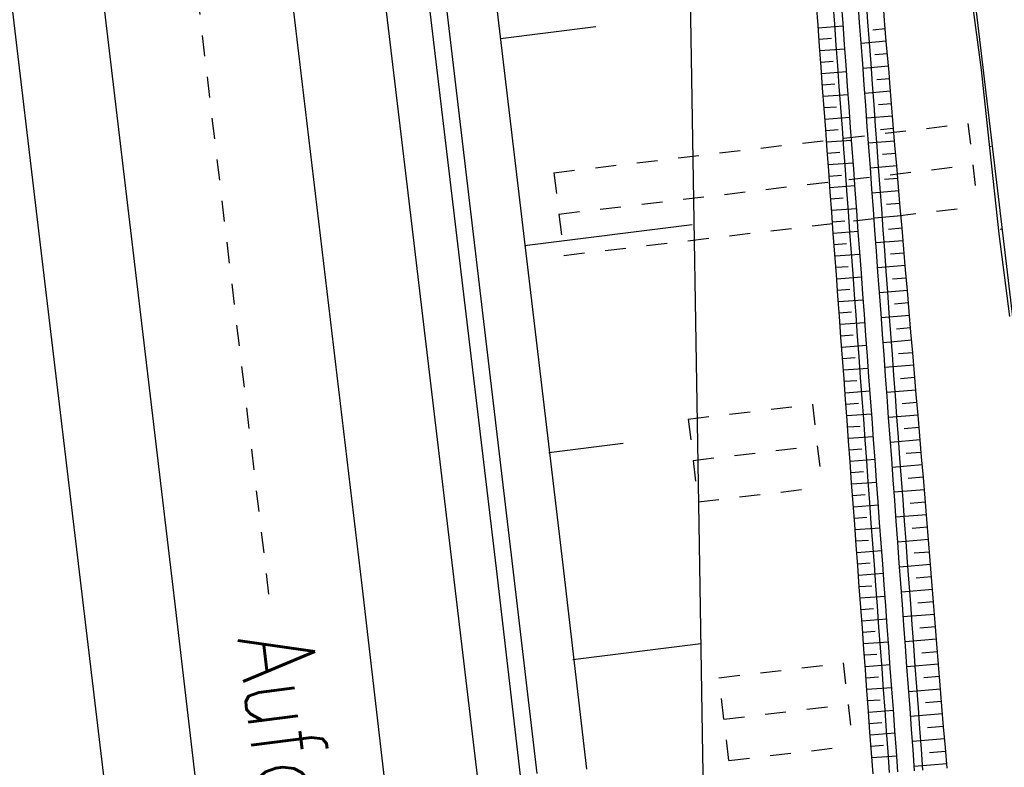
# Model space of a CAD drawing. Extents: x 447827 to 448299, y 438389 to 439851.
# Tile 110 of 116: x 447916 to 447939, y 439774 to 439792. Entities that reach past the tile are written whole.
import ezdxf

# ---------------------------------------------------------------- set-up
doc = ezdxf.new("R2010")
doc.units = 0
doc.header["$LTSCALE"] = 2
doc.header["$MEASUREMENT"] = 0
for name, pattern in [('ACAD_ISO05W100', [0.5, 0.25, -0.25]), ('ACAD_ISO10W100W', [0.5, 0.25, -0.25]), ('AUSGEZOGEN', [0]), ('PUNKTX2', [0.5, 0.25, -0.25])]:
    doc.linetypes.add(name, pattern=pattern)
for name, color, linetype in [('DB-Bahnachse', 7, 'CONTINUOUS'), ('DB-Gleisachse', 7, 'CONTINUOUS'), ('DB-GRABEN', 15, 'AUSGEZOGEN'), ('DB-HZV-Stützscheiben', 15, 'CONTINUOUS'), ('DB-Ingenieurbauwerke', 15, 'CONTINUOUS'), ('DB-Kabelanlagen', 15, 'CONTINUOUS'), ('DB-Regenrückhaltebecken_605', 15, 'CONTINUOUS'), ('DB-Wegboeschungen', 15, 'CONTINUOUS'), ('DB-Wege', 15, 'CONTINUOUS'), ('FBRTOP', 250, 'AUSGEZOGEN')]:
    doc.layers.add(name, color=color, linetype=linetype)
doc.styles.add('ROMANS', font='romans.shx', dxfattribs={"width": 0.8})

msp = doc.modelspace()

# ---------------------------------------------------------------- linework, layer by layer
at = {"layer": 'DB-Bahnachse', "linetype": 'ACAD_ISO10W100W'}
msp.add_line((447919.058, 439799.66), (447921.637, 439777.985), dxfattribs=at)
at = {"layer": 'DB-Gleisachse', "linetype": 'Continuous'}
for p, q in [((447921.472, 439798.379), (447923.83, 439778.518)), ((447917.001, 439797.865), (447919.359, 439778.004)), ((447923.83, 439778.518), (447924.407, 439773.551)), ((447919.359, 439778.004), (447919.936, 439773.037))]:
    msp.add_line(p, q, dxfattribs=at)
at = {"layer": 'DB-GRABEN', "linetype": 'Continuous'}
for p, q in [((447931.598, 439799.608), (447931.922, 439779.49)), ((447926.29, 439798.938), (447928.648, 439779.077)), ((447927.162, 439791.639), (447929.444, 439791.928)), ((447927.739, 439786.672), (447931.757, 439787.18)), ((447928.316, 439781.706), (447930.101, 439781.931)), ((447931.922, 439779.49), (447932.003, 439774.461)), ((447928.648, 439779.077), (447929.225, 439774.11)), ((447928.893, 439776.739), (447931.968, 439777.127)), ((447932.003, 439774.461), (447932.176, 439765.982))]:
    msp.add_line(p, q, dxfattribs=at)
at = {"layer": 'DB-HZV-Stützscheiben', "linetype": 'PUNKTX2'}
for p, q in [((447928.442, 439788.422), (447938.372, 439789.603)), ((447928.442, 439788.422), (447938.372, 439789.603)), ((447938.372, 439789.603), (447938.608, 439787.617)), ((447928.442, 439788.422), (447928.678, 439786.436)), ((447928.678, 439786.436), (447938.608, 439787.617)), ((447931.662, 439782.511), (447934.641, 439782.865)), ((447934.641, 439782.865), (447934.877, 439780.879)), ((447931.662, 439782.511), (447931.898, 439780.525)), ((447931.898, 439780.525), (447934.877, 439780.879)), ((447932.4, 439776.305), (447935.379, 439776.659)), ((447935.379, 439776.659), (447935.615, 439774.673)), ((447932.636, 439774.319), (447932.4, 439776.305)), ((447932.636, 439774.319), (447935.615, 439774.673))]:
    msp.add_line(p, q, dxfattribs=at)
at = {"layer": 'DB-HZV-Stützscheiben', "linetype": 'ACAD_ISO05W100'}
for p, q in [((447928.56, 439787.429), (447938.49, 439788.61)), ((447931.78, 439781.518), (447934.759, 439781.872)), ((447932.518, 439775.312), (447935.497, 439775.666))]:
    msp.add_line(p, q, dxfattribs=at)
at = {"layer": 'DB-Ingenieurbauwerke', "linetype": 'Continuous'}
for p, q in [((447921.157, 439819.685), (447924.918, 439788.077)), ((447912.36, 439818.285), (447916.08, 439787.026)), ((447924.918, 439788.077), (447936.734, 439688.774)), ((447916.08, 439787.026), (447927.896, 439687.722))]:
    msp.add_line(p, q, dxfattribs=at)
at = {"layer": 'DB-Kabelanlagen', "linetype": 'Continuous'}
for p, q in [((447924.697, 439798.787), (447927.054, 439778.926)), ((447925.094, 439798.837), (447927.451, 439778.976)), ((447927.054, 439778.926), (447927.631, 439773.959)), ((447927.451, 439778.976), (447928.028, 439774.009))]:
    msp.add_line(p, q, dxfattribs=at)
at = {"layer": 'DB-Regenrückhaltebecken_605', "linetype": 'Continuous'}
for p, q in [((447935.774, 439792.026), (447935.738, 439792.525)), ((447935.974, 439792.041), (447935.937, 439792.539)), ((447936.373, 439792.07), (447936.336, 439792.569)), ((447934.777, 439791.953), (447934.74, 439792.452)), ((447935.176, 439791.982), (447935.139, 439792.481)), ((447935.375, 439791.997), (447935.339, 439792.495)), ((447936.01, 439791.542), (447935.974, 439792.041)), ((447936.414, 439791.572), (447936.373, 439792.07)), ((447934.814, 439791.454), (447934.777, 439791.953)), ((447934.781, 439791.897), (447935.379, 439791.941)), ((447935.213, 439791.484), (447935.176, 439791.982)), ((447935.412, 439791.498), (447935.375, 439791.997)), ((447935.811, 439791.527), (447935.774, 439792.026)), ((447936.388, 439791.869), (447936.089, 439791.844)), ((447934.801, 439791.624), (447935.1, 439791.645)), ((447936.414, 439791.573), (447935.812, 439791.518)), ((447936.437, 439791.323), (447936.414, 439791.572)), ((447934.85, 439790.956), (447934.814, 439791.454)), ((447934.821, 439791.35), (447935.42, 439791.394)), ((447935.249, 439790.985), (447935.213, 439791.484)), ((447935.449, 439791), (447935.412, 439791.498)), ((447935.848, 439791.029), (447935.811, 439791.527)), ((447936.047, 439791.043), (447936.01, 439791.542)), ((447934.841, 439791.076), (447935.141, 439791.098)), ((447936.442, 439791.274), (447936.138, 439791.246)), ((447936.459, 439791.074), (447936.437, 439791.323)), ((447934.887, 439790.457), (447934.85, 439790.956)), ((447935.286, 439790.486), (447935.249, 439790.985)), ((447935.485, 439790.501), (447935.449, 439791)), ((447935.884, 439790.53), (447935.848, 439791.029)), ((447936.467, 439790.973), (447935.855, 439790.922)), ((447936.084, 439790.545), (447936.047, 439791.043)), ((447936.479, 439790.824), (447936.459, 439791.074)), ((447934.861, 439790.803), (447935.46, 439790.847)), ((447936.49, 439790.673), (447936.183, 439790.648)), ((447936.497, 439790.575), (447936.479, 439790.824)), ((447934.881, 439790.529), (447935.181, 439790.551)), ((447934.923, 439789.958), (447934.887, 439790.457)), ((447935.322, 439789.988), (447935.286, 439790.486)), ((447935.522, 439790.002), (447935.485, 439790.501)), ((447935.921, 439790.031), (447935.884, 439790.53)), ((447936.12, 439790.046), (447936.084, 439790.545)), ((447936.538, 439790.077), (447936.497, 439790.575)), ((447934.902, 439790.256), (447935.5, 439790.3)), ((447936.513, 439790.374), (447935.899, 439790.325)), ((447934.922, 439789.982), (447935.221, 439790.004)), ((447934.96, 439789.46), (447934.923, 439789.958)), ((447935.359, 439789.489), (447935.322, 439789.988)), ((447935.558, 439789.504), (447935.522, 439790.002)), ((447935.957, 439789.533), (447935.921, 439790.031)), ((447936.157, 439789.547), (447936.12, 439790.046)), ((447936.538, 439790.076), (447936.229, 439790.051)), ((447936.58, 439789.579), (447936.538, 439790.077)), ((447934.942, 439789.709), (447935.54, 439789.752)), ((447936.563, 439789.778), (447935.943, 439789.726)), ((447934.997, 439788.961), (447934.96, 439789.46)), ((447934.962, 439789.435), (447935.261, 439789.457)), ((447935.396, 439788.99), (447935.359, 439789.489)), ((447935.595, 439789.005), (447935.558, 439789.504)), ((447935.994, 439789.034), (447935.957, 439789.533)), ((447936.193, 439789.049), (447936.157, 439789.547)), ((447936.589, 439789.479), (447936.277, 439789.453)), ((447936.622, 439789.08), (447936.58, 439789.579)), ((447934.982, 439789.161), (447935.58, 439789.205)), ((447935.432, 439788.492), (447935.396, 439788.99)), ((447935.632, 439788.506), (447935.595, 439789.005)), ((447936.614, 439789.18), (447935.987, 439789.128)), ((447936.031, 439788.536), (447935.994, 439789.034)), ((447936.23, 439788.55), (447936.193, 439789.049)), ((447936.665, 439788.582), (447936.622, 439789.08)), ((447935.033, 439788.462), (447934.997, 439788.961)), ((447935.002, 439788.888), (447935.301, 439788.91)), ((447936.639, 439788.881), (447936.324, 439788.855)), ((447935.022, 439788.614), (447935.62, 439788.658)), ((447935.668, 439788.008), (447935.632, 439788.506)), ((447936.665, 439788.583), (447936.031, 439788.53)), ((447936.067, 439788.037), (447936.031, 439788.536)), ((447936.267, 439788.051), (447936.23, 439788.55)), ((447936.707, 439788.084), (447936.665, 439788.582)), ((447935.07, 439787.964), (447935.033, 439788.462)), ((447935.042, 439788.341), (447935.341, 439788.363)), ((447935.469, 439787.993), (447935.432, 439788.492)), ((447936.69, 439788.284), (447936.372, 439788.257)), ((447935.062, 439788.067), (447935.661, 439788.111)), ((447936.104, 439787.538), (447936.067, 439788.037)), ((447936.303, 439787.553), (447936.267, 439788.051)), ((447936.75, 439787.586), (447936.707, 439788.084)), ((447935.106, 439787.465), (447935.07, 439787.964)), ((447935.082, 439787.794), (447935.381, 439787.816)), ((447935.505, 439787.494), (447935.469, 439787.993)), ((447935.705, 439787.509), (447935.668, 439788.008)), ((447936.716, 439787.985), (447936.075, 439787.931)), ((447935.102, 439787.52), (447935.701, 439787.564)), ((447936.34, 439787.054), (447936.303, 439787.553)), ((447936.741, 439787.686), (447936.419, 439787.659)), ((447936.792, 439787.087), (447936.75, 439787.586)), ((447935.143, 439786.966), (447935.106, 439787.465)), ((447935.542, 439786.996), (447935.505, 439787.494)), ((447935.741, 439787.01), (447935.705, 439787.509)), ((447936.14, 439787.04), (447936.104, 439787.538)), ((447936.767, 439787.388), (447936.119, 439787.333)), ((447935.122, 439787.246), (447935.422, 439787.268)), ((447936.792, 439787.089), (447936.467, 439787.062)), ((447936.835, 439786.589), (447936.792, 439787.087)), ((447935.143, 439786.973), (447935.741, 439787.017)), ((447935.18, 439786.468), (447935.143, 439786.966)), ((447935.579, 439786.497), (447935.542, 439786.996)), ((447935.778, 439786.512), (447935.741, 439787.01)), ((447936.177, 439786.541), (447936.14, 439787.04)), ((447936.376, 439786.556), (447936.34, 439787.054)), ((447935.163, 439786.699), (447935.462, 439786.721)), ((447936.818, 439786.79), (447936.163, 439786.735)), ((447935.216, 439785.969), (447935.18, 439786.468)), ((447935.183, 439786.426), (447935.781, 439786.47)), ((447935.615, 439785.998), (447935.579, 439786.497)), ((447935.815, 439786.013), (447935.778, 439786.512)), ((447936.214, 439786.042), (447936.177, 439786.541)), ((447936.413, 439786.057), (447936.376, 439786.556)), ((447936.843, 439786.491), (447936.514, 439786.464)), ((447936.877, 439786.091), (447936.835, 439786.589)), ((447935.203, 439786.152), (447935.502, 439786.174)), ((447936.869, 439786.193), (447936.207, 439786.137)), ((447935.253, 439785.47), (447935.216, 439785.969)), ((447935.223, 439785.879), (447935.821, 439785.923)), ((447935.652, 439785.5), (447935.615, 439785.998)), ((447935.851, 439785.514), (447935.815, 439786.013)), ((447936.25, 439785.544), (447936.214, 439786.042)), ((447936.45, 439785.558), (447936.413, 439786.057)), ((447936.92, 439785.593), (447936.877, 439786.091)), ((447936.894, 439785.894), (447936.561, 439785.866)), ((447935.243, 439785.605), (447935.542, 439785.627)), ((447935.289, 439784.972), (447935.253, 439785.47)), ((447935.688, 439785.001), (447935.652, 439785.5)), ((447935.888, 439785.016), (447935.851, 439785.514)), ((447936.92, 439785.595), (447936.25, 439785.539)), ((447936.287, 439785.045), (447936.25, 439785.544)), ((447936.486, 439785.06), (447936.45, 439785.558)), ((447936.962, 439785.094), (447936.92, 439785.593)), ((447935.263, 439785.331), (447935.861, 439785.375)), ((447936.945, 439785.296), (447936.609, 439785.268)), ((447935.283, 439785.058), (447935.582, 439785.08)), ((447935.326, 439784.473), (447935.289, 439784.972)), ((447935.725, 439784.502), (447935.688, 439785.001)), ((447935.924, 439784.517), (447935.888, 439785.016)), ((447936.323, 439784.546), (447936.287, 439785.045)), ((447936.971, 439784.998), (447936.294, 439784.941)), ((447936.523, 439784.561), (447936.486, 439785.06)), ((447937.005, 439784.596), (447936.962, 439785.094)), ((447935.303, 439784.784), (447935.902, 439784.828)), ((447935.323, 439784.511), (447935.622, 439784.533)), ((447935.762, 439784.004), (447935.725, 439784.502)), ((447935.961, 439784.018), (447935.924, 439784.517)), ((447936.36, 439784.048), (447936.323, 439784.546)), ((447936.559, 439784.062), (447936.523, 439784.561)), ((447936.996, 439784.699), (447936.656, 439784.67)), ((447937.047, 439784.098), (447937.005, 439784.596)), ((447935.363, 439783.974), (447935.326, 439784.473)), ((447935.343, 439784.237), (447935.942, 439784.281)), ((447937.022, 439784.4), (447936.338, 439784.343)), ((447935.998, 439783.52), (447935.961, 439784.018)), ((447936.397, 439783.549), (447936.36, 439784.048)), ((447936.596, 439783.564), (447936.559, 439784.062)), ((447937.047, 439784.101), (447936.704, 439784.073)), ((447937.09, 439783.6), (447937.047, 439784.098)), ((447935.363, 439783.964), (447935.663, 439783.986)), ((447935.399, 439783.476), (447935.363, 439783.974)), ((447935.798, 439783.505), (447935.762, 439784.004)), ((447937.073, 439783.803), (447936.382, 439783.745)), ((447935.384, 439783.69), (447935.982, 439783.734)), ((447936.433, 439783.05), (447936.397, 439783.549)), ((447936.633, 439783.065), (447936.596, 439783.564)), ((447937.132, 439783.102), (447937.09, 439783.6)), ((447935.436, 439782.977), (447935.399, 439783.476)), ((447935.404, 439783.417), (447935.703, 439783.438)), ((447935.835, 439783.006), (447935.798, 439783.505)), ((447936.034, 439783.021), (447935.998, 439783.52)), ((447937.098, 439783.504), (447936.751, 439783.475)), ((447935.424, 439783.143), (447936.022, 439783.187)), ((447937.123, 439783.205), (447936.426, 439783.147)), ((447936.669, 439782.566), (447936.633, 439783.065)), ((447937.175, 439782.603), (447937.132, 439783.102)), ((447935.472, 439782.478), (447935.436, 439782.977)), ((447935.444, 439782.869), (447935.743, 439782.891)), ((447935.871, 439782.508), (447935.835, 439783.006)), ((447936.071, 439782.522), (447936.034, 439783.021)), ((447936.47, 439782.552), (447936.433, 439783.05)), ((447937.149, 439782.906), (447936.798, 439782.877)), ((447935.464, 439782.596), (447936.062, 439782.64)), ((447937.174, 439782.608), (447936.47, 439782.549)), ((447937.217, 439782.105), (447937.175, 439782.603)), ((447935.509, 439781.98), (447935.472, 439782.478)), ((447935.908, 439782.009), (447935.871, 439782.508)), ((447936.107, 439782.024), (447936.071, 439782.522)), ((447936.506, 439782.053), (447936.47, 439782.552)), ((447936.706, 439782.068), (447936.669, 439782.566)), ((447935.484, 439782.322), (447935.783, 439782.344)), ((447937.2, 439782.309), (447936.846, 439782.279)), ((447935.504, 439782.049), (447936.102, 439782.093)), ((447935.546, 439781.481), (447935.509, 439781.98)), ((447935.945, 439781.51), (447935.908, 439782.009)), ((447936.144, 439781.525), (447936.107, 439782.024)), ((447936.543, 439781.554), (447936.506, 439782.053)), ((447937.225, 439782.01), (447936.514, 439781.951)), ((447936.742, 439781.569), (447936.706, 439782.068)), ((447937.26, 439781.607), (447937.217, 439782.105)), ((447935.524, 439781.775), (447935.823, 439781.797)), ((447937.251, 439781.711), (447936.893, 439781.681)), ((447935.544, 439781.502), (447936.143, 439781.545)), ((447935.582, 439780.982), (447935.546, 439781.481)), ((447935.981, 439781.012), (447935.945, 439781.51)), ((447936.181, 439781.026), (447936.144, 439781.525)), ((447936.58, 439781.056), (447936.543, 439781.554)), ((447937.276, 439781.413), (447936.558, 439781.352)), ((447936.779, 439781.07), (447936.742, 439781.569)), ((447937.302, 439781.109), (447937.26, 439781.607)), ((447935.564, 439781.228), (447935.863, 439781.25)), ((447935.619, 439780.484), (447935.582, 439780.982)), ((447935.584, 439780.954), (447936.183, 439780.998)), ((447936.018, 439780.513), (447935.981, 439781.012)), ((447936.217, 439780.528), (447936.181, 439781.026)), ((447936.616, 439780.557), (447936.58, 439781.056)), ((447936.816, 439780.572), (447936.779, 439781.07)), ((447937.301, 439781.114), (447936.94, 439781.084)), ((447937.342, 439780.61), (447937.302, 439781.109)), ((447937.326, 439780.815), (447936.602, 439780.754)), ((447935.604, 439780.681), (447935.904, 439780.703)), ((447935.655, 439779.985), (447935.619, 439780.484)), ((447936.054, 439780.014), (447936.018, 439780.513)), ((447936.254, 439780.029), (447936.217, 439780.528)), ((447936.653, 439780.058), (447936.616, 439780.557)), ((447936.852, 439780.073), (447936.816, 439780.572)), ((447937.35, 439780.516), (447936.987, 439780.486)), ((447937.383, 439780.112), (447937.342, 439780.61)), ((447935.625, 439780.407), (447936.223, 439780.451)), ((447935.645, 439780.134), (447935.944, 439780.156)), ((447936.091, 439779.516), (447936.054, 439780.014)), ((447936.29, 439779.53), (447936.254, 439780.029)), ((447937.374, 439780.217), (447936.646, 439780.156)), ((447936.689, 439779.56), (447936.653, 439780.058)), ((447936.889, 439779.574), (447936.852, 439780.073)), ((447937.424, 439779.614), (447937.383, 439780.112)), ((447935.692, 439779.486), (447935.655, 439779.985)), ((447935.665, 439779.86), (447936.263, 439779.904)), ((447937.399, 439779.918), (447937.033, 439779.888)), ((447935.685, 439779.587), (447935.984, 439779.609)), ((447936.327, 439779.032), (447936.29, 439779.53)), ((447936.726, 439779.061), (447936.689, 439779.56)), ((447937.423, 439779.62), (447936.69, 439779.558)), ((447936.925, 439779.076), (447936.889, 439779.574)), ((447937.464, 439779.115), (447937.424, 439779.614)), ((447935.729, 439778.988), (447935.692, 439779.486)), ((447935.705, 439779.313), (447936.303, 439779.357)), ((447936.128, 439779.017), (447936.091, 439779.516)), ((447937.447, 439779.321), (447937.079, 439779.29)), ((447935.725, 439779.039), (447936.024, 439779.061)), ((447936.763, 439778.562), (447936.726, 439779.061)), ((447936.962, 439778.577), (447936.925, 439779.076)), ((447937.505, 439778.617), (447937.464, 439779.115)), ((447935.765, 439778.489), (447935.729, 439778.988)), ((447936.164, 439778.518), (447936.128, 439779.017)), ((447936.364, 439778.533), (447936.327, 439779.032)), ((447937.472, 439779.022), (447936.733, 439778.96)), ((447935.745, 439778.766), (447936.343, 439778.81)), ((447937.496, 439778.723), (447937.126, 439778.692)), ((447937.545, 439778.118), (447937.505, 439778.617)), ((447935.765, 439778.492), (447936.064, 439778.514)), ((447935.802, 439777.99), (447935.765, 439778.489)), ((447936.201, 439778.02), (447936.164, 439778.518)), ((447936.4, 439778.034), (447936.364, 439778.533)), ((447936.799, 439778.064), (447936.763, 439778.562)), ((447937.521, 439778.424), (447936.777, 439778.362)), ((447936.999, 439778.078), (447936.962, 439778.577)), ((447935.785, 439778.219), (447936.384, 439778.263)), ((447937.545, 439778.125), (447937.172, 439778.094)), ((447937.586, 439777.62), (447937.545, 439778.118)), ((447935.839, 439777.492), (447935.802, 439777.99)), ((447935.805, 439777.945), (447936.104, 439777.967)), ((447936.237, 439777.521), (447936.201, 439778.02)), ((447936.437, 439777.536), (447936.4, 439778.034)), ((447936.836, 439777.565), (447936.799, 439778.064)), ((447937.035, 439777.58), (447936.999, 439778.078)), ((447935.825, 439777.672), (447936.424, 439777.716)), ((447937.569, 439777.826), (447936.821, 439777.764)), ((447935.875, 439776.993), (447935.839, 439777.492)), ((447935.845, 439777.398), (447936.145, 439777.42)), ((447936.274, 439777.022), (447936.237, 439777.521)), ((447936.474, 439777.037), (447936.437, 439777.536)), ((447936.872, 439777.066), (447936.836, 439777.565)), ((447937.072, 439777.081), (447937.035, 439777.58)), ((447937.594, 439777.528), (447937.218, 439777.496)), ((447937.627, 439777.122), (447937.586, 439777.62)), ((447935.865, 439777.124), (447936.464, 439777.168)), ((447937.618, 439777.229), (447936.865, 439777.166)), ((447935.912, 439776.494), (447935.875, 439776.993)), ((447936.311, 439776.524), (447936.274, 439777.022)), ((447936.51, 439776.538), (447936.474, 439777.037)), ((447936.909, 439776.568), (447936.872, 439777.066)), ((447937.109, 439776.582), (447937.072, 439777.081)), ((447937.642, 439776.93), (447937.265, 439776.898)), ((447937.667, 439776.623), (447937.627, 439777.122)), ((447935.886, 439776.851), (447936.185, 439776.873)), ((447935.906, 439776.577), (447936.504, 439776.621)), ((447935.948, 439775.996), (447935.912, 439776.494)), ((447936.347, 439776.025), (447936.311, 439776.524)), ((447936.547, 439776.04), (447936.51, 439776.538)), ((447937.667, 439776.631), (447936.909, 439776.568)), ((447936.946, 439776.069), (447936.909, 439776.568)), ((447937.145, 439776.084), (447937.109, 439776.582)), ((447937.708, 439776.125), (447937.667, 439776.623)), ((447935.926, 439776.304), (447936.225, 439776.326)), ((447937.691, 439776.332), (447937.311, 439776.3)), ((447935.946, 439776.03), (447936.544, 439776.074)), ((447935.985, 439775.497), (447935.948, 439775.996)), ((447936.384, 439775.526), (447936.347, 439776.025)), ((447936.583, 439775.541), (447936.547, 439776.04)), ((447936.982, 439775.57), (447936.946, 439776.069)), ((447937.715, 439776.033), (447936.953, 439775.97)), ((447937.182, 439775.585), (447937.145, 439776.084)), ((447937.749, 439775.627), (447937.708, 439776.125)), ((447935.966, 439775.757), (447936.265, 439775.779)), ((447935.986, 439775.483), (447936.584, 439775.527)), ((447936.42, 439775.028), (447936.384, 439775.526)), ((447936.62, 439775.042), (447936.583, 439775.541)), ((447937.019, 439775.072), (447936.982, 439775.57)), ((447937.218, 439775.086), (447937.182, 439775.585)), ((447937.74, 439775.735), (447937.357, 439775.703)), ((447937.789, 439775.128), (447937.749, 439775.627)), ((447936.022, 439774.999), (447935.985, 439775.497)), ((447937.764, 439775.436), (447936.997, 439775.372)), ((447936.006, 439775.21), (447936.305, 439775.231)), ((447936.657, 439774.544), (447936.62, 439775.042)), ((447937.055, 439774.573), (447937.019, 439775.072)), ((447937.255, 439774.588), (447937.218, 439775.086)), ((447937.789, 439775.137), (447937.404, 439775.105)), ((447937.83, 439774.63), (447937.789, 439775.128)), ((447936.058, 439774.5), (447936.022, 439774.999)), ((447936.026, 439774.936), (447936.625, 439774.98)), ((447936.457, 439774.529), (447936.42, 439775.028)), ((447937.813, 439774.838), (447937.041, 439774.773)), ((447936.046, 439774.662), (447936.345, 439774.684)), ((447937.092, 439774.074), (447937.055, 439774.573)), ((447937.292, 439774.089), (447937.255, 439774.588)), ((447937.87, 439774.132), (447937.83, 439774.63)), ((447936.095, 439774.001), (447936.058, 439774.5)), ((447936.066, 439774.389), (447936.665, 439774.433)), ((447936.494, 439774.03), (447936.457, 439774.529)), ((447936.693, 439774.045), (447936.657, 439774.544)), ((447937.837, 439774.539), (447937.45, 439774.507)), ((447937.862, 439774.24), (447937.085, 439774.175))]:
    msp.add_line(p, q, dxfattribs=at)
at = {"layer": 'DB-Wegboeschungen', "linetype": 'Continuous'}
for p, q in [((447938.425, 439792.871), (447938.688, 439790.888)), ((447938.688, 439790.888), (447938.895, 439788.946)), ((447938.928, 439789.053), (447938.879, 439789.045)), ((447938.895, 439788.946), (447939.109, 439786.955)), ((447939.109, 439786.955), (447939.372, 439784.972)), ((447939.192, 439787.069), (447939.143, 439787.062))]:
    msp.add_line(p, q, dxfattribs=at)
at = {"layer": 'DB-Wege', "linetype": 'Continuous'}
msp.add_line((447937.509, 439801.232), (447949.147, 439703.028), dxfattribs=at)
for major_axis, start_param, end_param in [((1984.304, 269.336), -0.065782, 0.019618), ((1983.313, 269.209), -0.065786, 0.019612)]:
    msp.add_ellipse((445920.406, 439507.957), major_axis=major_axis, ratio=1, start_param=start_param, end_param=end_param, dxfattribs=at)
at = {"layer": 'FBRTOP'}
for points in [[(448034.372, 439384.926, -0.000001), (448050.087, 439286.169, -0.000002), (448057.944, 439236.79), (448081.515, 439088.654, 0.000001), (448091.337, 439026.931, -0.000001), (448101.158, 438965.207, -0.000001), (448105.087, 438940.518, 0.000002), (448109.015, 438915.828, 0.000007), (448110.98, 438903.483, -0.000017)], [(448068.197, 439390.308, -0.000001), (448083.912, 439291.551, -0.000002), (448091.769, 439242.172), (448115.34, 439094.036, 0.000001), (448125.161, 439032.313, -0.000001), (448134.983, 438970.589, -0.000001), (448138.911, 438945.9, 0.000002), (448142.84, 438921.21, 0.000007), (448144.804, 438908.866, -0.000017)]]:
    msp.add_lwpolyline(points, format="xyb", dxfattribs=at)

# ---------------------------------------------------------------- texts
at = {"layer": 'DB-Ingenieurbauwerke', "linetype": 'Continuous', "style": 'ROMANS', "oblique": 360, "width": 0.8}
msp.add_text('Aufgeständerte Fahrbahn', height=1.8, rotation=277.2397, dxfattribs=at).set_placement((447920.853, 439777.257))

doc.saveas('drawing.dxf')
